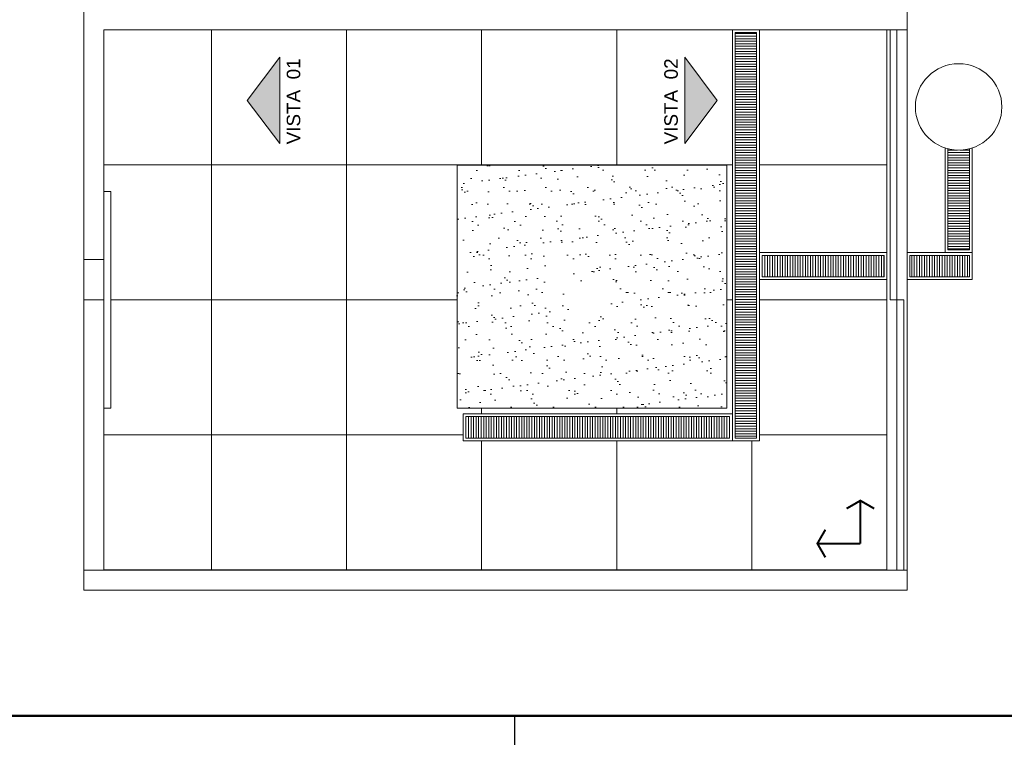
# Model space of a CAD drawing. Header units: millimetres. Extents: x -15 to 153, y -141 to 37.
# Tile 67 of 98: x 91 to 114, y -22 to -5. Entities that reach past the tile are written whole.
import ezdxf

# ---------------------------------------------------------------- set-up
doc = ezdxf.new("R2010")
doc.units = ezdxf.units.MM
doc.header["$MEASUREMENT"] = 0
doc.layers.get('0').update_dxf_attribs({"color": 5, "lineweight": 20})
doc.layers.add('XX-FOLHA', color=253, linetype='Continuous')
doc.styles.add('Texto Especificacao 1-50', font='arial.ttf', dxfattribs={"height": 0.1})
pattern_1 = [(0, (-30.267833, -310.56459), (0, 0.0590625), [])]
pattern_2 = [(90, (-30.267833, -310.56459), (-0.0590625, 4e-18), [])]

# ---------------------------------------------------------------- blocks, each defined once
blk = doc.blocks.new('Aprovacao A-1_SC')
at = {"layer": 'XX-FOLHA', "ltscale": 0.5}
blk.add_line((340, 10), (340, 0), dxfattribs=at)
at = {"layer": 'XX-FOLHA', "ltscale": 0.5, "const_width": 0.5}
blk.add_lwpolyline([(25, 584), (25, 10), (830, 10), (830, 584), (25, 584)], dxfattribs=at)
blk = doc.blocks.new('SENT.ASSENT.')
at = {"const_width": 0.0117}
for points in [[(0.1532, 0.3952), (0.072, 0.3483)], [(0.1473, 0.3952), (0.2285, 0.3483)], [(0.15, 0.3938), (0.15, 0.15)], [(0.3952, 0.1468), (0.3483, 0.228)], [(0.3938, 0.15), (0.15, 0.15)], [(0.3952, 0.1527), (0.3483, 0.0715)]]:
    blk.add_lwpolyline(points, dxfattribs=at)

msp = doc.modelspace()

# ---------------------------------------------------------------- hatches: boundary and pattern name
h = msp.add_hatch()
h.set_pattern_fill('_USER', color=256, scale=3.15, angle=90, double=1, pattern_type=0)
h.set_pattern_definition([(90, (111.1962, -17.9585), (-3.15, 2e-16), []), (180, (111.1962, -17.9585), (-4e-16, -3.15), [])])
h.paths.add_polyline_path([(107.463, -8.515), (107.463, -14.185), (101.174, -14.185), (101.174, -11.821), (101.174, -8.515)], flags=16)
h.paths.add_polyline_path([(104.634, -11.238), (104.634, -11.994), (103.878, -11.994), (103.878, -11.238)], flags=0)
h.paths.add_polyline_path([(102.572, -16.935, -1), (101.816, -16.935, -1)], flags=16)
h.paths.add_polyline_path([(101.369, -16.555), (101.747, -17.311), (100.991, -17.311)], flags=16)
h.paths.add_polyline_path([(100.879, -16.555), (100.879, -17.311), (100.123, -17.311), (100.123, -16.555)], flags=16)
h.paths.add_polyline_path([(104.06, -11.864), (104.426, -11.864), (104.426, -11.429), (104.06, -11.429)], flags=8)
h.paths.add_polyline_path([(102.016, -17.183), (102.379, -17.183), (102.379, -16.756), (102.016, -16.756)], flags=8)
h.paths.add_polyline_path([(101.161, -17.277), (101.523, -17.277), (101.523, -16.85), (101.161, -16.85)], flags=8)
h.paths.add_polyline_path([(100.307, -17.175), (100.67, -17.175), (100.67, -16.748), (100.307, -16.748)], flags=8)
h.paths.add_polyline_path([(100.06, -16.195), (102.659, -16.195), (102.659, -15.627), (100.06, -15.627)], flags=24)
h.paths.add_polyline_path([(99.273, -15.583), (103.689, -15.583), (103.689, -14.804), (99.273, -14.804)], flags=24)
h.paths.add_polyline_path([(101.316, -14.314), (107.594, -14.314), (107.594, -5.359), (92.941, -5.359), (92.941, -9.132), (93.099, -9.132), (93.099, -14.185), (92.941, -14.185), (92.941, -17.959), (111.196, -17.959), (111.196, -5.359), (108.224, -5.359), (108.224, -14.944), (101.316, -14.944)])
h = msp.add_hatch()
h.set_pattern_fill('LINE', color=256, scale=0.4725, style=0)
h.set_pattern_definition(pattern_1)
h.paths.add_polyline_path([(108.161, -5.422), (107.657, -5.422), (107.657, -14.881), (108.161, -14.881)])
h = msp.add_hatch(color=256)
h.dxf.hatch_style = 1
h.paths.add_polyline_path([(97.04, -5.997), (97.04, -8.013), (96.284, -7.005)])
h = msp.add_hatch(color=256)
h.dxf.hatch_style = 1
h.paths.add_polyline_path([(106.485, -5.997), (106.485, -8.013), (107.241, -7.005)])
h = msp.add_hatch()
h.set_pattern_fill('LINE', color=256, scale=0.4725, style=0)
h.set_pattern_definition(pattern_1)
edge = h.paths.add_edge_path()
edge.add_arc((112.871, -7.157), 1.008, 255.5225, 284.4775)
edge.add_line((113.123, -8.133), (113.123, -10.493))
edge.add_line((113.123, -10.493), (112.619, -10.493))
edge.add_line((112.619, -10.493), (112.619, -8.133))
h = msp.add_hatch()
h.set_pattern_fill('AR-SAND', color=256, scale=0.315, style=0)
h.set_pattern_definition([(37.5, (-98.37746, -310.89884), (-0.0198429, 0.6069495), [0, -0.4788, 0, -0.5355, 0, -0.511875]), (7.5, (-98.3775, -310.89884), (0.5574797, 0.888976), [0, -0.2583, 0, -0.43155, 0, -0.165375]), (327.5, (-98.7649, -310.89884), (0.9809547, 0.0017826), [0, -0.1575, 0, -0.567, 0, -0.74025]), (317.5, (-98.7649, -310.8988), (0.9469299, 0.2764678), [0, -0.07875, 0, -0.3717, 0, -0.42525])])
h.paths.add_polyline_path([(107.463, -8.515), (101.174, -8.515), (101.174, -11.821), (101.174, -14.185), (107.463, -14.185)])
h.paths.add_polyline_path([(103.216, -11.013, -1), (103.728, -11.013, -1)], flags=16)
h.paths.add_polyline_path([(103.878, -11.238), (104.634, -11.238), (104.634, -11.994), (103.878, -11.994)], flags=16)
h.paths.add_polyline_path([(103.907, -11.005), (105.181, -11.005), (105.181, -10.523), (103.907, -10.523)], flags=24)
h.paths.add_polyline_path([(104.06, -11.864), (104.426, -11.864), (104.426, -11.429), (104.06, -11.429)], flags=8)
h = msp.add_hatch()
h.set_pattern_fill('LINE', color=256, scale=0.4725, angle=90, style=0)
h.set_pattern_definition(pattern_2)
h.paths.add_polyline_path([(108.287, -10.619), (111.133, -10.619), (111.133, -11.123), (108.287, -11.123)])
h = msp.add_hatch()
h.set_pattern_fill('LINE', color=256, scale=0.4725, angle=90, style=0)
h.set_pattern_definition(pattern_2)
h.paths.add_polyline_path([(111.732, -11.123), (113.123, -11.123), (113.123, -10.619), (111.732, -10.619)])
h = msp.add_hatch()
h.set_pattern_fill('LINE', color=256, scale=0.4725, angle=90, style=0)
h.set_pattern_definition(pattern_2)
h.paths.add_polyline_path([(101.379, -14.377), (107.531, -14.377), (107.531, -14.881), (101.379, -14.881)])

# ---------------------------------------------------------------- linework, layer by layer
for p, q in [((92.469, -4.886), (92.469, -11.659)), ((111.669, -4.886), (111.669, -5.359)), ((111.669, -5.359), (92.941, -5.359)), ((92.941, -11.659), (92.941, -5.359)), ((107.594, -5.359), (107.594, -14.944)), ((108.224, -5.359), (108.224, -14.944)), ((112.556, -8.115), (112.556, -10.556)), ((113.186, -8.115), (113.186, -11.186)), ((111.196, -10.556), (108.224, -10.556)), ((113.186, -10.556), (111.669, -10.556)), ((111.196, -11.186), (108.224, -11.186)), ((113.186, -11.186), (111.669, -11.186)), ((92.469, -11.659), (92.941, -11.659)), ((107.594, -14.314), (101.316, -14.314)), ((101.316, -14.944), (101.316, -14.314)), ((108.224, -14.944), (101.316, -14.944)), ((111.669, -17.959), (92.469, -17.959)), ((92.469, -18.431), (92.469, -17.959)), ((111.669, -17.959), (111.669, -18.431)), ((111.669, -18.431), (92.469, -18.431))]:
    msp.add_line(p, q)
for points in [[(92.941, -5.359), (111.196, -5.359), (111.196, -17.959), (92.941, -17.959)], [(108.161, -5.422), (107.657, -5.422), (107.657, -14.881), (108.161, -14.881)], [(111.669, -5.359), (111.196, -5.359), (111.196, -17.959), (111.669, -17.959)], [(111.432, -5.359), (111.275, -5.359), (111.275, -11.659), (111.432, -11.659)], [(97.04, -5.997), (97.04, -8.013), (96.284, -7.005), (96.284, -7.005)], [(106.485, -5.997), (106.485, -8.013), (107.241, -7.005), (107.241, -7.005)], [(93.099, -9.132), (92.941, -9.132), (92.941, -14.185), (93.099, -14.185)], [(92.469, -11.659), (92.941, -11.659), (92.941, -10.714), (92.469, -10.714)], [(108.287, -10.619), (111.133, -10.619), (111.133, -11.123), (108.287, -11.123)], [(111.732, -11.123), (113.123, -11.123), (113.123, -10.619), (111.732, -10.619)], [(92.941, -11.659), (92.469, -11.659), (92.469, -17.959), (92.941, -17.959)], [(111.59, -11.659), (111.432, -11.659), (111.432, -17.959), (111.59, -17.959)], [(101.379, -14.377), (107.531, -14.377), (107.531, -14.881), (101.379, -14.881)]]:
    msp.add_lwpolyline(points, close=True)
for points in [[(113.123, -8.133), (113.123, -10.493), (112.619, -10.493), (112.619, -8.133)], [(101.174, -11.821), (101.174, -8.515), (107.463, -8.515), (107.463, -14.185), (101.174, -14.185), (101.174, -11.821)]]:
    msp.add_lwpolyline(points)
msp.add_circle((112.871, -7.157), 1.008)

# ---------------------------------------------------------------- block references
at = {"xscale": 0.1, "yscale": 0.1, "zscale": 0.1}
msp.add_blockref('Aprovacao A-1_SC', (68.517, -22.36), dxfattribs=at)
at = {"xscale": 4.115113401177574, "yscale": 4.115113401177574, "zscale": 4.115113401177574, "rotation": 90}
msp.add_blockref('SENT.ASSENT.', (111.196, -17.959), dxfattribs=at)

# ---------------------------------------------------------------- texts
at = {"style": 'Texto Especificacao 1-50'}
for s, p in [('VISTA  01', (97.518, -8.03)), ('VISTA  02', (106.322, -8.03))]:
    msp.add_text(s, height=0.315, rotation=90, dxfattribs=at).set_placement(p)

doc.saveas('drawing.dxf')
